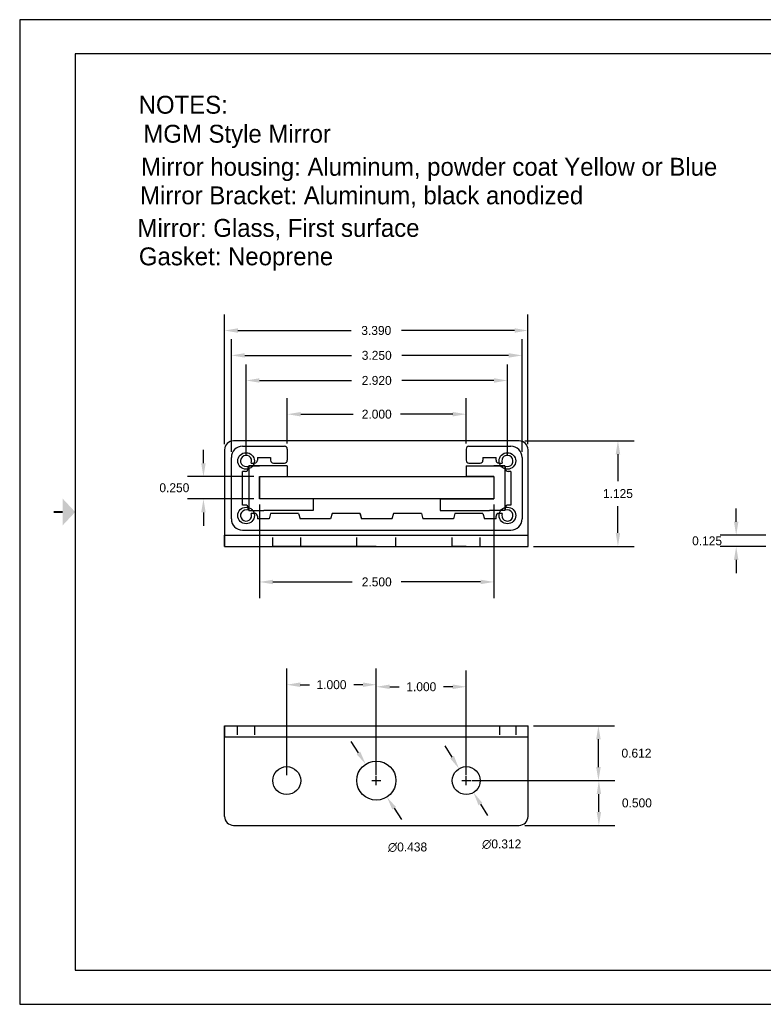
# Model space of a CAD drawing. Extents: x 0.3 to 17.3, y 0.8 to 11.8.
# Tile 1 of 2: x 0.3 to 8.6, y 0.8 to 11.8. Entities that reach past the tile are written whole.
import ezdxf

# ---------------------------------------------------------------- set-up
doc = ezdxf.new("R2010")
doc.units = 0
doc.header["$MEASUREMENT"] = 0
doc.linetypes.add('ACANSTGL', pattern=[0.11811, 0.07874, -0.03937])
doc.layers.get('0').update_dxf_attribs({"linetype": 'CONTINUOUS'})
doc.layers.get('DEFPOINTS').update_dxf_attribs({"linetype": 'CONTINUOUS'})
for name, color, linetype in [('bracket', 10, 'CONTINUOUS'), ('bracket_dim', 100, 'CONTINUOUS'), ('gasket', 52, 'CONTINUOUS'), ('mirror', 210, 'CONTINUOUS')]:
    doc.layers.add(name, color=color, linetype=linetype)
doc.dimstyles.get("Standard").update_dxf_attribs({"dimtxt": 0.18, "dimasz": 0.18, "dimexe": 0.18, "dimexo": 0.0625, "dimgap": 0.09, "dimtad": 0, "dimtih": 1, "dimtoh": 1, "dimdec": 4, "dimzin": 0, "dimdsep": 46, "dimtxsty": 'STANDARD', "dimcen": 0.09, "dimadec": 0, "dimazin": 0, "dimtfac": 1, "dimtdec": 4, "dimtofl": 0, "dimtmove": 0, "dimatfit": 3, "dimfxl": 1, "dimtolj": 1, "dimtzin": 0, "dimarcsym": 0})

# ---------------------------------------------------------------- blocks, each defined once
blk = doc.blocks.new('*D25')
at = {"layer": 'bracket_dim', "color": 0, "lineweight": -2, "transparency": 16777216}
for p, q in [((2.572, 7.067), (2.572, 8.517)), ((5.962, 7.067), (5.962, 8.517)), ((2.722, 8.337), (3.985, 8.337)), ((5.812, 8.337), (4.549, 8.337))]:
    blk.add_line(p, q, dxfattribs=at)
at = {"layer": 'bracket_dim', "color": 0, "transparency": 16777216}
for points in [[(2.722, 8.362), (2.722, 8.312), (2.572, 8.337)], [(5.812, 8.362), (5.812, 8.312), (5.962, 8.337)]]:
    blk.add_solid(points, dxfattribs=at)
at = {"layer": 'DEFPOINTS', "color": 0, "transparency": 16777216}
for p in [(5.962, 8.337), (2.572, 7.005), (5.962, 7.005)]:
    blk.add_point(p, dxfattribs=at)
at = {"layer": 'bracket_dim', "color": 0, "transparency": 16777216, "insert": (4.267, 8.337), "char_height": 0.1, "attachment_point": 5}
blk.add_mtext('\\A1;3.390', dxfattribs=at)
blk = doc.blocks.new('*D26')
at = {"layer": 'bracket_dim', "color": 0, "lineweight": -2, "transparency": 16777216}
for p, q in [((2.812, 6.942), (2.812, 7.959)), ((5.732, 6.942), (5.732, 7.959)), ((2.962, 7.779), (3.99, 7.779)), ((5.582, 7.779), (4.554, 7.779))]:
    blk.add_line(p, q, dxfattribs=at)
at = {"layer": 'bracket_dim', "color": 0, "transparency": 16777216}
for points in [[(2.962, 7.804), (2.962, 7.754), (2.812, 7.779)], [(5.582, 7.804), (5.582, 7.754), (5.732, 7.779)]]:
    blk.add_solid(points, dxfattribs=at)
at = {"layer": 'DEFPOINTS', "color": 0, "transparency": 16777216}
for p in [(5.732, 7.779), (2.812, 6.88), (5.732, 6.88)]:
    blk.add_point(p, dxfattribs=at)
at = {"layer": 'bracket_dim', "color": 0, "transparency": 16777216, "insert": (4.272, 7.779), "char_height": 0.1, "attachment_point": 5}
blk.add_mtext('\\A1;2.920', dxfattribs=at)
blk = doc.blocks.new('*D27')
at = {"layer": 'bracket_dim', "color": 0, "lineweight": -2, "transparency": 16777216}
for p, q in [((3.273, 7.075), (3.273, 7.582)), ((5.271, 7.075), (5.271, 7.582)), ((3.423, 7.402), (4.007, 7.402)), ((5.121, 7.402), (4.537, 7.402))]:
    blk.add_line(p, q, dxfattribs=at)
at = {"layer": 'bracket_dim', "color": 0, "transparency": 16777216}
for points in [[(3.423, 7.427), (3.423, 7.377), (3.273, 7.402)], [(5.121, 7.427), (5.121, 7.377), (5.271, 7.402)]]:
    blk.add_solid(points, dxfattribs=at)
at = {"layer": 'DEFPOINTS', "color": 0, "transparency": 16777216}
for p in [(5.271, 7.402), (3.273, 7.013), (5.271, 7.013)]:
    blk.add_point(p, dxfattribs=at)
at = {"layer": 'bracket_dim', "color": 0, "transparency": 16777216, "insert": (4.272, 7.402), "char_height": 0.1, "attachment_point": 5}
blk.add_mtext('\\A1;2.000', dxfattribs=at)
blk = doc.blocks.new('*D28')
at = {"layer": 'bracket_dim', "color": 0, "lineweight": -2, "transparency": 16777216}
for p, q in [((5.925, 7.105), (7.147, 7.105)), ((6.967, 6.955), (6.967, 6.655)), ((6.967, 6.075), (6.967, 6.375)), ((6.025, 5.925), (7.147, 5.925))]:
    blk.add_line(p, q, dxfattribs=at)
at = {"layer": 'bracket_dim', "color": 0, "transparency": 16777216}
for points in [[(6.942, 6.955), (6.992, 6.955), (6.967, 7.105)], [(6.942, 6.075), (6.992, 6.075), (6.967, 5.925)]]:
    blk.add_solid(points, dxfattribs=at)
at = {"layer": 'DEFPOINTS', "color": 0, "transparency": 16777216}
for p in [(5.862, 7.105), (5.962, 5.925), (6.967, 5.925)]:
    blk.add_point(p, dxfattribs=at)
at = {"layer": 'bracket_dim', "color": 0, "transparency": 16777216, "insert": (6.967, 6.515), "char_height": 0.1, "attachment_point": 5}
blk.add_mtext('\\A1;1.125', dxfattribs=at)
blk = doc.blocks.new('*D29')
at = {"layer": 'bracket_dim', "color": 0, "lineweight": -2, "transparency": 16777216}
for p, q in [((8.288, 6.2), (8.288, 6.35)), ((8.62, 6.05), (8.108, 6.05)), ((8.62, 5.925), (8.108, 5.925)), ((8.288, 5.775), (8.288, 5.625))]:
    blk.add_line(p, q, dxfattribs=at)
at = {"layer": 'bracket_dim', "color": 0, "transparency": 16777216}
for points in [[(8.263, 6.2), (8.313, 6.2), (8.288, 6.05)], [(8.263, 5.775), (8.313, 5.775), (8.288, 5.925)]]:
    blk.add_solid(points, dxfattribs=at)
at = {"layer": 'DEFPOINTS', "color": 0, "transparency": 16777216}
for p in [(8.683, 6.05), (8.288, 5.925), (8.683, 5.925)]:
    blk.add_point(p, dxfattribs=at)
at = {"layer": 'bracket_dim', "color": 0, "transparency": 16777216, "insert": (7.963, 5.987), "char_height": 0.1, "attachment_point": 5}
blk.add_mtext('\\A1;0.125', dxfattribs=at)
blk = doc.blocks.new('*D30')
at = {"layer": 'bracket_dim', "color": 0, "lineweight": -2, "transparency": 16777216}
for p, q in [((3.267, 3.371), (3.267, 4.56)), ((4.267, 3.371), (4.267, 4.56)), ((3.417, 4.38), (3.519, 4.38)), ((4.117, 4.38), (4.015, 4.38))]:
    blk.add_line(p, q, dxfattribs=at)
at = {"layer": 'bracket_dim', "color": 0, "transparency": 16777216}
for points in [[(3.417, 4.405), (3.417, 4.355), (3.267, 4.38)], [(4.117, 4.405), (4.117, 4.355), (4.267, 4.38)]]:
    blk.add_solid(points, dxfattribs=at)
at = {"layer": 'DEFPOINTS', "color": 0, "transparency": 16777216}
for p in [(4.267, 4.38), (3.267, 3.309), (4.267, 3.309)]:
    blk.add_point(p, dxfattribs=at)
at = {"layer": 'bracket_dim', "color": 0, "transparency": 16777216, "insert": (3.767, 4.38), "char_height": 0.1, "attachment_point": 5}
blk.add_mtext('\\A1;1.000', dxfattribs=at)
blk = doc.blocks.new('*D31')
at = {"layer": 'bracket_dim', "color": 0, "lineweight": -2, "transparency": 16777216}
for p, q in [((4.267, 3.371), (4.267, 4.537)), ((5.272, 3.371), (5.272, 4.537)), ((4.417, 4.357), (4.521, 4.357)), ((5.122, 4.357), (5.018, 4.357))]:
    blk.add_line(p, q, dxfattribs=at)
at = {"layer": 'bracket_dim', "color": 0, "transparency": 16777216}
for points in [[(4.417, 4.382), (4.417, 4.332), (4.267, 4.357)], [(5.122, 4.382), (5.122, 4.332), (5.272, 4.357)]]:
    blk.add_solid(points, dxfattribs=at)
at = {"layer": 'DEFPOINTS', "color": 0, "transparency": 16777216}
for p in [(5.272, 4.357), (4.267, 3.309), (5.272, 3.309)]:
    blk.add_point(p, dxfattribs=at)
at = {"layer": 'bracket_dim', "color": 0, "transparency": 16777216, "insert": (4.77, 4.357), "char_height": 0.1, "attachment_point": 5}
blk.add_mtext('\\A1;1.000', dxfattribs=at)
blk = doc.blocks.new('*D32')
at = {"layer": 'bracket_dim', "color": 0, "lineweight": -2, "transparency": 16777216}
for p, q in [((5.335, 3.309), (6.934, 3.309)), ((6.754, 2.959), (6.754, 3.159)), ((5.925, 2.809), (6.934, 2.809))]:
    blk.add_line(p, q, dxfattribs=at)
at = {"layer": 'bracket_dim', "color": 0, "transparency": 16777216}
for points in [[(6.729, 3.159), (6.779, 3.159), (6.754, 3.309)], [(6.729, 2.959), (6.779, 2.959), (6.754, 2.809)]]:
    blk.add_solid(points, dxfattribs=at)
at = {"layer": 'DEFPOINTS', "color": 0, "transparency": 16777216}
for p in [(5.272, 3.309), (6.754, 3.309), (5.862, 2.809)]:
    blk.add_point(p, dxfattribs=at)
at = {"layer": 'bracket_dim', "color": 0, "transparency": 16777216, "insert": (7.179, 3.059), "char_height": 0.1, "attachment_point": 5}
blk.add_mtext('\\A1;0.500', dxfattribs=at)
blk = doc.blocks.new('*D33')
at = {"layer": 'bracket_dim', "color": 0, "lineweight": -2, "transparency": 16777216}
for p, q in [((4.067, 3.619), (3.986, 3.745)), ((4.217, 3.309), (4.317, 3.309)), ((4.267, 3.259), (4.267, 3.359)), ((4.467, 2.999), (4.549, 2.873))]:
    blk.add_line(p, q, dxfattribs=at)
at = {"layer": 'bracket_dim', "color": 0, "transparency": 16777216}
for points in [[(4.088, 3.632), (4.046, 3.605), (4.148, 3.493)], [(4.488, 3.013), (4.446, 2.986), (4.386, 3.125)]]:
    blk.add_solid(points, dxfattribs=at)
at = {"layer": 'DEFPOINTS', "color": 0, "transparency": 16777216}
for p in [(4.148, 3.493), (4.386, 3.125)]:
    blk.add_point(p, dxfattribs=at)
at = {"layer": 'bracket_dim', "color": 0, "transparency": 16777216, "insert": (4.616, 2.564), "char_height": 0.1, "attachment_point": 5}
blk.add_mtext('\\A1;∅0.438', dxfattribs=at)
blk = doc.blocks.new('*D34')
at = {"layer": 'bracket_dim', "color": 0, "lineweight": -2, "transparency": 16777216}
for p, q in [((5.113, 3.571), (5.036, 3.699)), ((5.222, 3.309), (5.322, 3.309)), ((5.272, 3.259), (5.272, 3.359)), ((5.431, 3.047), (5.509, 2.919))]:
    blk.add_line(p, q, dxfattribs=at)
at = {"layer": 'bracket_dim', "color": 0, "transparency": 16777216}
for points in [[(5.135, 3.584), (5.092, 3.558), (5.191, 3.442)], [(5.452, 3.06), (5.409, 3.034), (5.353, 3.176)]]:
    blk.add_solid(points, dxfattribs=at)
at = {"layer": 'DEFPOINTS', "color": 0, "transparency": 16777216}
for p in [(5.191, 3.442), (5.353, 3.176)]:
    blk.add_point(p, dxfattribs=at)
at = {"layer": 'bracket_dim', "color": 0, "transparency": 16777216, "insert": (5.668, 2.598), "char_height": 0.1, "attachment_point": 5}
blk.add_mtext('\\A1;∅0.312', dxfattribs=at)
blk = doc.blocks.new('*D36')
at = {"layer": 'bracket_dim', "color": 0, "lineweight": -2, "transparency": 16777216}
for p, q in [((6.025, 3.921), (6.929, 3.921)), ((6.749, 3.459), (6.749, 3.771)), ((5.335, 3.309), (6.929, 3.309))]:
    blk.add_line(p, q, dxfattribs=at)
at = {"layer": 'bracket_dim', "color": 0, "transparency": 16777216}
for points in [[(6.724, 3.771), (6.774, 3.771), (6.749, 3.921)], [(6.724, 3.459), (6.774, 3.459), (6.749, 3.309)]]:
    blk.add_solid(points, dxfattribs=at)
at = {"layer": 'DEFPOINTS', "color": 0, "transparency": 16777216}
for p in [(5.962, 3.921), (6.749, 3.921), (5.272, 3.309)]:
    blk.add_point(p, dxfattribs=at)
at = {"layer": 'bracket_dim', "color": 0, "transparency": 16777216, "insert": (7.174, 3.615), "char_height": 0.1, "attachment_point": 5}
blk.add_mtext('\\A1;0.612', dxfattribs=at)
blk = doc.blocks.new('*D37')
at = {"layer": 'bracket_dim', "color": 0, "lineweight": -2, "transparency": 16777216}
for p, q in [((2.648, 6.981), (2.648, 8.239)), ((5.896, 6.981), (5.896, 8.239)), ((2.798, 8.059), (3.99, 8.059)), ((5.746, 8.059), (4.554, 8.059))]:
    blk.add_line(p, q, dxfattribs=at)
at = {"layer": 'bracket_dim', "color": 0, "transparency": 16777216}
for points in [[(2.798, 8.084), (2.798, 8.034), (2.648, 8.059)], [(5.746, 8.084), (5.746, 8.034), (5.896, 8.059)]]:
    blk.add_solid(points, dxfattribs=at)
at = {"layer": 'DEFPOINTS', "color": 0, "transparency": 16777216}
for p in [(5.896, 8.059), (2.648, 6.919), (5.896, 6.919)]:
    blk.add_point(p, dxfattribs=at)
at = {"layer": 'bracket_dim', "color": 0, "transparency": 16777216, "insert": (4.272, 8.059), "char_height": 0.1, "attachment_point": 5}
blk.add_mtext('\\A1;3.250', dxfattribs=at)
blk = doc.blocks.new('*D39')
at = {"layer": 'bracket_dim', "color": 0, "lineweight": -2, "transparency": 16777216}
for p, q in [((2.336, 6.855), (2.336, 7.005)), ((2.9, 6.705), (2.156, 6.705)), ((2.9, 6.455), (2.156, 6.455)), ((2.336, 6.305), (2.336, 6.155))]:
    blk.add_line(p, q, dxfattribs=at)
at = {"layer": 'bracket_dim', "color": 0, "transparency": 16777216}
for points in [[(2.311, 6.855), (2.361, 6.855), (2.336, 6.705)], [(2.311, 6.305), (2.361, 6.305), (2.336, 6.455)]]:
    blk.add_solid(points, dxfattribs=at)
at = {"layer": 'DEFPOINTS', "color": 0, "transparency": 16777216}
for p in [(2.962, 6.705), (2.336, 6.455), (2.962, 6.455)]:
    blk.add_point(p, dxfattribs=at)
at = {"layer": 'bracket_dim', "color": 0, "transparency": 16777216, "insert": (2.011, 6.58), "char_height": 0.1, "attachment_point": 5}
blk.add_mtext('\\A1;0.250', dxfattribs=at)
blk = doc.blocks.new('*D40')
at = {"layer": 'bracket_dim', "color": 0, "lineweight": -2, "transparency": 16777216}
for p, q in [((2.962, 6.393), (2.962, 5.348)), ((5.582, 6.393), (5.582, 5.348)), ((3.112, 5.528), (3.999, 5.528)), ((5.432, 5.528), (4.545, 5.528))]:
    blk.add_line(p, q, dxfattribs=at)
at = {"layer": 'bracket_dim', "color": 0, "transparency": 16777216}
for points in [[(3.112, 5.553), (3.112, 5.503), (2.962, 5.528)], [(5.432, 5.553), (5.432, 5.503), (5.582, 5.528)]]:
    blk.add_solid(points, dxfattribs=at)
at = {"layer": 'DEFPOINTS', "color": 0, "transparency": 16777216}
for p in [(2.962, 6.455), (5.582, 6.455), (5.582, 5.528)]:
    blk.add_point(p, dxfattribs=at)
at = {"layer": 'bracket_dim', "color": 0, "transparency": 16777216, "insert": (4.272, 5.528), "char_height": 0.1, "attachment_point": 5}
blk.add_mtext('\\A1;2.500', dxfattribs=at)

msp = doc.modelspace()

# ---------------------------------------------------------------- linework, layer by layer
for p, q in [((0.2829, 11.8096), (0.2829, 0.8096)), ((17.2829, 11.8096), (0.2829, 11.8096)), ((0.9029, 11.4296), (0.9029, 1.1896)), ((16.6629, 11.4296), (0.9029, 11.4296)), ((2.7731, 7.0439), (3.2419, 7.0439)), ((5.3024, 7.0439), (5.7711, 7.0439)), ((3.2731, 7.0126), (3.2731, 6.8876)), ((5.2711, 7.0126), (5.2711, 6.8876)), ((2.6481, 6.2314), (2.6481, 6.9189)), ((2.8356, 6.7939), (2.8356, 6.8219)), ((2.8701, 6.8564), (2.9074, 6.8564)), ((2.9386, 6.9189), (3.0856, 6.9189)), ((2.9386, 6.9189), (2.9386, 6.8876)), ((3.0856, 6.9189), (3.0856, 6.8876)), ((3.1169, 6.8564), (3.2419, 6.8564)), ((5.3024, 6.8564), (5.4274, 6.8564)), ((5.4586, 6.9189), (5.6056, 6.9189)), ((5.4586, 6.9189), (5.4586, 6.8876)), ((5.6056, 6.8876), (5.6056, 6.9189)), ((5.6369, 6.8564), (5.6741, 6.8564)), ((5.7086, 6.8219), (5.7086, 6.7939)), ((5.8961, 6.9189), (5.8961, 6.2314)), ((2.7731, 6.3876), (2.7731, 6.7626)), ((2.8044, 6.7626), (2.7731, 6.7626)), ((5.7711, 6.7626), (5.7399, 6.7626)), ((5.7711, 6.7626), (5.7711, 6.3876)), ((2.8044, 6.3876), (2.7731, 6.3876)), ((5.7711, 6.3876), (5.7399, 6.3876)), ((2.8356, 6.3284), (2.8356, 6.3564)), ((2.9074, 6.2939), (2.8701, 6.2939)), ((3.0856, 6.2939), (3.0689, 6.2314)), ((3.3981, 6.2939), (3.0856, 6.2939)), ((3.3981, 6.2939), (3.4149, 6.2314)), ((3.7731, 6.2939), (3.7564, 6.2314)), ((4.0856, 6.2939), (3.7731, 6.2939)), ((4.0836, 6.2939), (4.1004, 6.2314)), ((4.0856, 6.2939), (4.1024, 6.2314)), ((4.4586, 6.2939), (4.4419, 6.2314)), ((4.7711, 6.2939), (4.4586, 6.2939)), ((4.7711, 6.2939), (4.7879, 6.2314)), ((5.1461, 6.2939), (5.1294, 6.2314)), ((5.4586, 6.2939), (5.1461, 6.2939)), ((5.4586, 6.2939), (5.4754, 6.2314)), ((5.6741, 6.2939), (5.6369, 6.2939)), ((5.7086, 6.3564), (5.7086, 6.3284)), ((2.9386, 6.2626), (2.9386, 6.2314)), ((3.0689, 6.2314), (2.9386, 6.2314)), ((3.7564, 6.2314), (3.4149, 6.2314)), ((4.4419, 6.2314), (4.1004, 6.2314)), ((4.4439, 6.2314), (4.1024, 6.2314)), ((5.1294, 6.2314), (4.7879, 6.2314)), ((5.6056, 6.2314), (5.4754, 6.2314)), ((5.6056, 6.2314), (5.6056, 6.2626)), ((2.7731, 6.1064), (5.7711, 6.1064)), ((0.9029, 1.1896), (16.6629, 1.1896)), ((0.2829, 0.8096), (17.2829, 0.8096))]:
    msp.add_line(p, q)
at = {"const_width": 0.02}
msp.add_lwpolyline([(0.6629, 6.3096), (0.7629, 6.3096)], dxfattribs=at)
for centre, radius, start, end in [((2.7731, 6.9189), 0.125, 90, 180), ((3.2419, 7.0126), 0.0312, 0, 90), ((5.3024, 7.0126), 0.0312, 90, 180), ((5.7711, 6.9189), 0.125, 0, 90), ((2.8122, 6.8798), 0.0625, 337.97569, 292.02431), ((5.7321, 6.8798), 0.0625, 247.97569, 202.02431), ((2.9074, 6.8876), 0.0312, 270, 0), ((3.1169, 6.8876), 0.0312, 180, 270), ((3.2419, 6.8876), 0.0312, 270, 0), ((5.3024, 6.8876), 0.0312, 180, 270), ((5.4274, 6.8876), 0.0312, 270, 0), ((5.6369, 6.8876), 0.0312, 180, 270), ((2.8044, 6.7939), 0.0312, 270, 0), ((5.7399, 6.7939), 0.0312, 180, 270), ((2.8044, 6.3564), 0.0312, 0, 90), ((5.7399, 6.3564), 0.0312, 90, 180), ((2.8122, 6.2704), 0.0625, 67.97569, 22.02431), ((2.9074, 6.2626), 0.0312, 0, 90), ((5.6369, 6.2626), 0.0312, 90, 180), ((5.7321, 6.2704), 0.0625, 157.97569, 112.02431), ((2.7731, 6.2314), 0.125, 180, 270), ((5.7711, 6.2314), 0.125, 270, 0)]:
    msp.add_arc(centre, radius, start, end)
msp.add_solid([(0.7629, 6.1596), (0.7629, 6.4596), (0.9029, 6.3096)])
at = {"layer": 'bracket'}
for p, q in [((5.8621, 7.1048), (2.6721, 7.1048)), ((5.7321, 7.1048), (4.2721, 7.1048)), ((2.5721, 7.0048), (2.5721, 5.9248)), ((5.9621, 5.9248), (5.9621, 7.0048)), ((2.5721, 5.9248), (2.5721, 6.0498)), ((2.5721, 6.0498), (5.9621, 6.0498)), ((2.5721, 5.9248), (5.9621, 5.9248)), ((3.2671, 5.9248), (3.1111, 5.9248)), ((4.2671, 5.9248), (3.2671, 5.9248)), ((3.2671, 5.9248), (3.4231, 5.9248)), ((4.2671, 5.9248), (4.0496, 5.9248)), ((4.2671, 5.9248), (4.4846, 5.9248)), ((4.2721, 5.9248), (5.9621, 5.9248)), ((4.2721, 5.9248), (5.2721, 5.9248)), ((5.2721, 5.9248), (5.1161, 5.9248)), ((5.2721, 5.9248), (5.4281, 5.9248)), ((2.5721, 2.9089), (2.5721, 3.9209)), ((2.5721, 3.9209), (5.9621, 3.9209)), ((2.5721, 3.9209), (2.5721, 3.7979)), ((5.9621, 2.9089), (5.9621, 3.9209)), ((2.5721, 3.7979), (5.9621, 3.7979)), ((2.6721, 2.8089), (5.8621, 2.8089))]:
    msp.add_line(p, q, dxfattribs=at)
at = {"layer": 'bracket', "linetype": 'ACANSTGL'}
for p, q in [((3.1111, 5.9248), (3.1111, 6.0498)), ((3.4231, 5.9248), (3.4231, 6.0498)), ((4.0496, 5.9248), (4.0496, 6.0498)), ((4.4846, 5.9248), (4.4846, 6.0498)), ((5.1161, 5.9248), (5.1161, 6.0498)), ((5.4281, 5.9248), (5.4281, 6.0498)), ((2.7143, 3.9209), (2.7143, 3.7979)), ((2.9074, 3.9209), (2.9074, 3.7979)), ((5.642, 3.9209), (5.642, 3.7979)), ((5.8247, 3.9209), (5.8247, 3.7979))]:
    msp.add_line(p, q, dxfattribs=at)
at = {"layer": 'bracket'}
for centre, radius in [((2.8122, 6.8798), 0.0925), ((5.7321, 6.8798), 0.0925), ((2.8122, 6.2704), 0.0925), ((5.7321, 6.2704), 0.0925), ((4.2671, 3.3089), 0.2188), ((3.2671, 3.3089), 0.156), ((5.2721, 3.3089), 0.156)]:
    msp.add_circle(centre, radius, dxfattribs=at)
for centre, start, end in [((2.6721, 7.0048), 90, 180), ((5.8621, 7.0048), 0, 90), ((2.6721, 2.9089), 180, 270), ((5.8621, 2.9089), 270, 0)]:
    msp.add_arc(centre, 0.1, start, end, dxfattribs=at)
at = {"layer": 'gasket'}
for p, q in [((3.2731, 6.8251), (2.8424, 6.8251)), ((2.8424, 6.8251), (2.8424, 6.3251)), ((2.8424, 6.8251), (2.9624, 6.8251)), ((2.8424, 6.8251), (2.9624, 6.8251)), ((3.2731, 6.8251), (3.2731, 6.7051)), ((5.2711, 6.8251), (5.7018, 6.8251)), ((5.2711, 6.8251), (5.2711, 6.7051)), ((5.7018, 6.8251), (5.5818, 6.8251)), ((5.7018, 6.8251), (5.5818, 6.8251)), ((5.7018, 6.8251), (5.7018, 6.3251)), ((2.9624, 6.7051), (3.2731, 6.7051)), ((2.9624, 6.7051), (2.9624, 6.4551)), ((5.5818, 6.7051), (5.2711, 6.7051)), ((5.5818, 6.7051), (5.5818, 6.4551)), ((3.5624, 6.4551), (2.9624, 6.4551)), ((3.5624, 6.4551), (3.5624, 6.3251)), ((4.9818, 6.4551), (5.5818, 6.4551)), ((4.9818, 6.4551), (4.9818, 6.3251)), ((2.8424, 6.3251), (3.0113, 6.3251)), ((3.3731, 6.3251), (3.0113, 6.3251)), ((3.5624, 6.3251), (3.3731, 6.3251)), ((4.9818, 6.3251), (5.1711, 6.3251)), ((5.1711, 6.3251), (5.533, 6.3251)), ((5.7018, 6.3251), (5.533, 6.3251))]:
    msp.add_line(p, q, dxfattribs=at)
at = {"layer": 'mirror'}
for p, q in [((2.9624, 6.7051), (5.5818, 6.7051)), ((2.9624, 6.4551), (2.9624, 6.7051)), ((5.5818, 6.7051), (5.5818, 6.4551)), ((5.5818, 6.4551), (2.9624, 6.4551))]:
    msp.add_line(p, q, dxfattribs=at)

# ---------------------------------------------------------------- texts
at = {"layer": 'DEFPOINTS'}
for s, p in [('NOTES:', (1.6125, 10.7592)), ('MGM Style Mirror', (1.6649, 10.4353)), ('Mirror housing: Aluminum, powder coat Yellow or Blue', (1.6402, 10.0665)), ('Mirror Bracket: Aluminum, black anodized', (1.6289, 9.7473)), ('Mirror: Glass, First surface ', (1.5994, 9.3834)), ('Gasket: Neoprene', (1.6146, 9.0656))]:
    msp.add_text(s, height=0.2, dxfattribs=at).set_placement(p)

# ---------------------------------------------------------------- dimensions: what is measured, and where the dimension line sits
at = {"layer": 'bracket_dim'}
for base, p1, p2, picture, middle in [((5.9621, 8.3375), (2.5721, 7.0048), (5.9621, 7.0048), '*D25', (4.2671, 8.3375)), ((5.7321, 7.7789), (2.8122, 6.8798), (5.7321, 6.8798), '*D26', (4.2721, 7.7789)), ((4.2671, 4.3803), (3.2671, 3.3089), (4.2671, 3.3089), '*D30', (3.7671, 4.3803))]:
    dim = msp.add_linear_dim(base=base, p1=p1, p2=p2, dimstyle='Standard', override={"dimtxt": 0.1, "dimasz": 0.15, "dimdec": 3, "dimcen": 0.05, "dimdle": 0.1, "dimtdec": 3, "dimtmove": 2}, dxfattribs=at)
    dim.commit()
    dim.dimension.update_dxf_attribs({"geometry": picture, "text_midpoint": middle})
for base, p1, p2, text, picture, middle in [((5.8961, 8.0589), (2.6481, 6.9189), (5.8961, 6.9189), '3.250', '*D37', (4.2721, 8.0589)), ((5.2711, 7.4016), (3.2731, 7.0126), (5.2711, 7.0126), '2.000', '*D27', (4.2721, 7.4016)), ((5.5818, 5.5279), (2.9624, 6.4551), (5.5818, 6.4551), '2.500', '*D40', (4.2721, 5.5279)), ((5.2721, 4.3575), (4.2671, 3.3089), (5.2721, 3.3089), '1.000', '*D31', (4.7696, 4.3575))]:
    dim = msp.add_linear_dim(base=base, p1=p1, p2=p2, text=text, dimstyle='Standard', override={"dimtxt": 0.1, "dimasz": 0.15, "dimdec": 3, "dimcen": 0.05, "dimdle": 0.1, "dimtdec": 3, "dimtmove": 2}, dxfattribs=at)
    dim.commit()
    dim.dimension.update_dxf_attribs({"geometry": picture, "text_midpoint": middle})
dim = msp.add_linear_dim(base=(6.9669, 5.9248), p1=(5.8621, 7.1048), p2=(5.9621, 5.9248), angle=90, text='1.125', dimstyle='Standard', override={"dimtxt": 0.1, "dimasz": 0.15, "dimdec": 3, "dimcen": 0.05, "dimdle": 0.1, "dimtdec": 3, "dimtmove": 2}, dxfattribs=at)
dim.commit()
dim.dimension.update_dxf_attribs({"geometry": '*D28', "text_midpoint": (6.9669, 6.5148)})
for base, p1, p2, picture, middle in [((2.3355, 6.4551), (2.9624, 6.7051), (2.9624, 6.4551), '*D39', (2.0105, 6.5801)), ((8.2883, 5.9248), (8.6827, 6.0498), (8.6827, 5.9248), '*D29', (7.9633, 5.9873)), ((6.7491, 3.9209), (5.2721, 3.3089), (5.9621, 3.9209), '*D36', (7.1741, 3.6149)), ((6.7536, 3.3089), (5.8621, 2.8089), (5.2721, 3.3089), '*D32', (7.1786, 3.0589))]:
    dim = msp.add_linear_dim(base=base, p1=p1, p2=p2, angle=90, dimstyle='Standard', override={"dimtxt": 0.1, "dimasz": 0.15, "dimdec": 3, "dimcen": 0.05, "dimdle": 0.1, "dimtdec": 3, "dimtmove": 2}, dxfattribs=at)
    dim.commit()
    dim.dimension.update_dxf_attribs({"geometry": picture, "text_midpoint": middle})
for p1, p2, picture, middle in [((4.1484, 3.4927), (4.3859, 3.1252), '*D33', (4.6161, 2.5642)), ((5.1912, 3.4423), (5.353, 3.1755), '*D34', (5.6677, 2.5985))]:
    dim = msp.add_diameter_dim_2p(p1=p1, p2=p2, dimstyle='Standard', override={"dimtxt": 0.1, "dimasz": 0.15, "dimdec": 3, "dimcen": 0.05, "dimdle": 0.1, "dimtdec": 3, "dimtmove": 2}, dxfattribs=at)
    dim.commit()
    dim.dimension.update_dxf_attribs({"geometry": picture, "text_midpoint": middle, "dimtype": 163})

doc.saveas('drawing.dxf')
